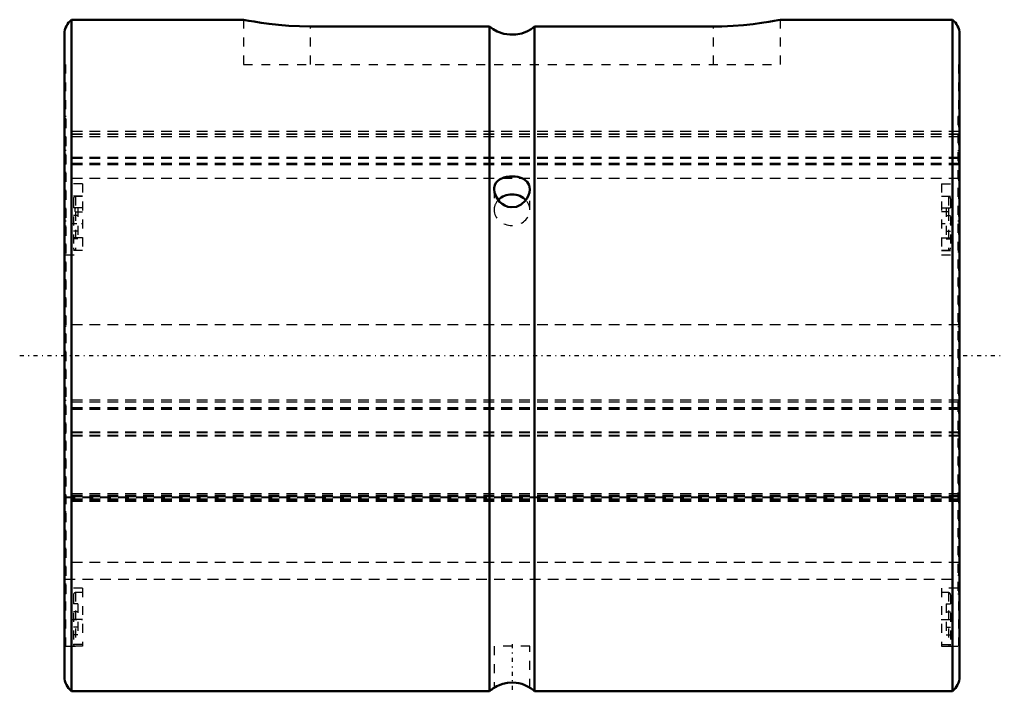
# Model space of a CAD drawing. Header units: millimetres. Extents: x -5 to 105, y -38 to 37.
import ezdxf

# ---------------------------------------------------------------- set-up
doc = ezdxf.new("R2010")
doc.units = ezdxf.units.MM
doc.linetypes.add('Center', pattern=[1.5, 0.45, -0.5, 0.05, -0.5])
doc.linetypes.add('Dashed', pattern=[2, 1, -1])
for name, color, linetype, lineweight in [('2d ConnectionPoints', 7, 'Continuous', 50), ('AM_0', 7, 'Continuous', 50), ('AM_7', 7, 'Center', 25), ('AM_9', 6, 'Dashed', 25)]:
    doc.layers.add(name, color=color, linetype=linetype, lineweight=lineweight)

# ---------------------------------------------------------------- blocks, each defined once
blk = doc.blocks.new('1_50X_cylinder_0_in_SLS501100_00__0')
at = {"layer": 'AM_0'}
for p, q in [((20.03, 37.5), (0.8, 37.5)), ((0.8, 37.5), (0.8, -37.5)), ((99.2, 37.5), (79.97, 37.5)), ((99.2, 37.5), (99.2, -37.5)), ((47.47, 36.74), (27.5, 36.74)), ((47.47, 36.74), (47.47, -37.5)), ((52.53, 36.74), (52.53, -37.5)), ((72.5, 36.74), (52.53, 36.74)), ((0, 35.9), (0, -35.9)), ((100, 35.9), (100, -35.9)), ((48, -37.13), (48.04, -37.11)), ((0.8, -37.5), (47.47, -37.5)), ((52.53, -37.5), (99.2, -37.5))]:
    blk.add_line(p, q, dxfattribs=at)
for points in [[(27.5, 36.74), (26.27, 36.76), (25.05, 36.82), (23.92, 36.92), (22.87, 37.03), (21.96, 37.16), (21.18, 37.28), (20.6, 37.39), (20.2, 37.46), (20.02, 37.5), (20, 37.5)], [(80, 37.5), (79.96, 37.49), (79.73, 37.45), (79.29, 37.37), (78.69, 37.26), (77.89, 37.14), (76.95, 37.01), (75.86, 36.9), (74.69, 36.81), (73.43, 36.75), (72.5, 36.74)], [(52.53, 36.74), (52.14, 36.45), (51.72, 36.22), (51.08, 35.97), (50.42, 35.84), (49.76, 35.83), (49.1, 35.93), (48.36, 36.18), (47.9, 36.43), (47.47, 36.74)], [(49.71, 19.99), (49.39, 19.95), (49.09, 19.87), (48.59, 19.64), (48.37, 19.47), (48.19, 19.26), (48.07, 19), (48.01, 18.72), (48, 18.57)], [(52, 18.57), (51.92, 19.01), (51.7, 19.4), (51.28, 19.72), (50.99, 19.85), (50.67, 19.94), (50.34, 19.99), (50, 20), (49.71, 19.99)], [(48, 18.57), (48.05, 18.18), (48.25, 17.66), (48.62, 17.15), (48.89, 16.92), (49.2, 16.73), (49.53, 16.6), (49.87, 16.54), (50.49, 16.61), (51.02, 16.86), (51.5, 17.29), (51.71, 17.58), (51.86, 17.89), (51.96, 18.21), (52, 18.52), (52, 18.57)], [(52, -37.13), (51.95, -37.1), (51.75, -36.99), (51.37, -36.81), (51.1, -36.71), (50.78, -36.63), (50.46, -36.57), (50.11, -36.55), (49.5, -36.58), (48.96, -36.69), (48.49, -36.87), (48.29, -36.97), (48.13, -37.05), (48.04, -37.11), (48, -37.13), (48, -37.13)]]:
    blk.add_lwpolyline(points, dxfattribs=at)
for centre, radius, start, end in [((2, 35.9), 2, 126.8699, 180), ((98, 35.9), 2, 0, 53.1301), ((2, -35.9), 2, 180, 233.1301), ((98, -35.9), 2, 306.8699, 0), ((50, -40.6), 4, 119.9273, 129.2348), ((50, -40.6), 4, 50.7652, 60.3117)]:
    blk.add_arc(centre, radius, start, end, dxfattribs=at)
blk.add_ellipse((50, 16.25), major_axis=(2, 0), ratio=0.866025, start_param=0.683148, end_param=2.44853, dxfattribs=at)
at = {"layer": 'AM_7'}
for p, q in [((0.95, 14.75), (2.05, 14.75)), ((97.95, 14.75), (99.05, 14.75)), ((-5, 0), (105, 0)), ((0.95, -29.5), (2.05, -29.5)), ((97.95, -29.5), (99.05, -29.5)), ((50, -32.25), (50, -37.75))]:
    blk.add_line(p, q, dxfattribs=at)
at = {"layer": 'AM_9'}
for p, q in [((20, 37.5), (20, 32.5)), ((80, 32.5), (80, 37.5)), ((27.5, 32.5), (27.5, 36.74)), ((72.5, 32.5), (72.5, 36.74)), ((0.1, 32.5), (0, 32.5)), ((0.1, 32.5), (0.1, -32.5)), ((20, 32.5), (80, 32.5)), ((100, 32.5), (99.9, 32.5)), ((99.9, 32.5), (99.9, -32.5)), ((0.2, 26.7), (0.1, 26.7)), ((0.2, -26.63), (0.2, 26.7)), ((99.9, 26.7), (99.8, 26.7)), ((99.8, 26.7), (99.8, -26.63)), ((0.2, 26.22), (0.1, 26.22)), ((99.8, 26.22), (99.9, 26.22)), ((99.8, 25), (0.2, 25)), ((99.8, 24.7), (0.2, 24.7)), ((99.8, 24.69), (0.2, 24.69)), ((99.8, 24.41), (0.2, 24.41)), ((99.8, 24.4), (0.2, 24.4)), ((0.2, 22.87), (0.1, 22.87)), ((99.8, 22.12), (0.2, 22.12)), ((99.8, 22.12), (0.2, 22.12)), ((99.8, 22.01), (0.2, 22.01)), ((99.8, 22), (0.2, 22)), ((99.8, 22.87), (99.9, 22.87)), ((0.2, 21.35), (0.1, 21.35)), ((99.8, 21.42), (0.2, 21.42)), ((99.8, 21.3), (0.2, 21.3)), ((99.8, 21.35), (99.9, 21.35)), ((49.68, 19.99), (49.9, 20)), ((2, 19.18), (0.1, 19.18)), ((99.8, 19.75), (0.2, 19.75)), ((2, 19.18), (2, 11.25)), ((98, 19.18), (99.9, 19.18)), ((98, 19.18), (98, 11.25)), ((2, 17.78), (0.1, 17.78)), ((2, 17.75), (1.25, 17.75)), ((1.25, 17.75), (1.25, 16.47)), ((48, 18.57), (48, 18.69)), ((48, 18.57), (48, 16.25)), ((52, 16.25), (52, 18.57)), ((98, 17.78), (99.9, 17.78)), ((98.75, 17.75), (98, 17.75)), ((98.75, 17.75), (98.75, 16.47)), ((1, 17.5), (1, 12)), ((48.75, 17.03), (48.68, 17.09)), ((99, 17.5), (99, 12)), ((1.5, 16.48), (1, 16.48)), ((1.5, 15.62), (1, 15.62)), ((2, 16.47), (1.25, 16.47)), ((1.25, 16.02), (2, 16.02)), ((1.25, 16.02), (1.25, 11.75)), ((1.5, 16.48), (1.5, 13.02)), ((98, 16.47), (98.75, 16.47)), ((98.75, 16.02), (98, 16.02)), ((98.5, 16.48), (99, 16.48)), ((98.5, 16.48), (98.5, 13.02)), ((98.5, 15.62), (99, 15.62)), ((98.75, 16.02), (98.75, 11.75)), ((0.1, 15.04), (0.2, 15.04)), ((99.8, 15.04), (99.9, 15.04)), ((1.5, 13.88), (1, 13.88)), ((98.5, 13.88), (99, 13.88)), ((2, 13.12), (0.1, 13.12)), ((1.5, 13.02), (1, 13.02)), ((98, 13.12), (99.9, 13.12)), ((98.5, 13.02), (99, 13.02)), ((2, 11.72), (0.1, 11.72)), ((0.2, 11.58), (0.1, 11.58)), ((0.1, 11.25), (2, 11.25)), ((1.25, 11.75), (2, 11.75)), ((98, 11.75), (98.75, 11.75)), ((98, 11.72), (99.9, 11.72)), ((98, 11.25), (99.9, 11.25)), ((99.8, 11.58), (99.9, 11.58)), ((99.8, 3.4), (0.2, 3.4)), ((0.2, 3.21), (0.1, 3.21)), ((99.8, 3.21), (99.9, 3.21)), ((0.2, -5.03), (0.1, -5.03)), ((99.8, -4.99), (0.2, -4.99)), ((99.8, -5.22), (0.2, -5.22)), ((99.8, -5.03), (99.9, -5.03)), ((99.8, -5.87), (0.2, -5.87)), ((99.8, -5.88), (0.2, -5.88)), ((99.8, -6.05), (0.2, -6.05)), ((99.8, -6.05), (0.2, -6.05)), ((0.2, -8.73), (0.1, -8.73)), ((99.8, -8.57), (0.2, -8.57)), ((99.8, -8.65), (0.2, -8.65)), ((99.8, -8.73), (99.9, -8.73)), ((99.8, -8.94), (0.2, -8.94)), ((99.8, -9.02), (0.2, -9.02)), ((99.8, -15.46), (0.2, -15.46)), ((99.8, -15.52), (0.2, -15.52)), ((99.8, -15.69), (0.2, -15.69)), ((99.8, -15.75), (0.2, -15.75)), ((99.8, -15.76), (0.2, -15.76)), ((0.2, -15.8), (99.8, -15.8)), ((99.8, -15.82), (0.2, -15.82)), ((0.2, -15.86), (99.8, -15.86)), ((99.8, -16.07), (0.2, -16.07)), ((99.8, -16.07), (0.2, -16.07)), ((99.8, -16.14), (0.2, -16.14)), ((99.8, -16.14), (0.2, -16.14)), ((99.8, -16.2), (0.2, -16.2)), ((99.8, -16.31), (0.2, -16.31)), ((0.2, -17.49), (0.1, -17.49)), ((99.8, -17.49), (99.9, -17.49)), ((0.2, -17.84), (0.1, -17.84)), ((99.8, -17.84), (99.9, -17.84)), ((99.8, -23.15), (0.2, -23.15)), ((0.2, -24.56), (0.1, -24.56)), ((0.2, -25), (99.8, -25)), ((99.8, -24.56), (99.9, -24.56)), ((2, -26), (0.2, -26)), ((2, -26), (2, -32.49)), ((99.8, -26), (98, -26)), ((98, -26), (98, -32.49)), ((0.2, -26.63), (0.1, -26.63)), ((1, -26.75), (1, -32.25)), ((2, -26.5), (1.25, -26.5)), ((1.25, -26.5), (1.25, -32.49)), ((98.75, -26.5), (98, -26.5)), ((98.75, -26.5), (98.75, -32.49)), ((99, -26.75), (99, -32.25)), ((99.8, -26.63), (99.9, -26.63)), ((1.5, -27.77), (1, -27.77)), ((1.5, -27.77), (1.5, -31.23)), ((98.5, -27.77), (99, -27.77)), ((98.5, -27.77), (98.5, -31.23)), ((2, -29.5), (0.1, -29.5)), ((1.5, -28.63), (1, -28.63)), ((98, -29.5), (99.9, -29.5)), ((98.5, -28.63), (99, -28.63)), ((1.5, -30.37), (1, -30.37)), ((98.5, -30.37), (99, -30.37)), ((1.5, -31.23), (1, -31.23)), ((98.5, -31.23), (99, -31.23)), ((0, -32.5), (0.1, -32.5)), ((2, -32.3), (0.1, -32.3)), ((0.1, -32.49), (1.18, -32.49)), ((2, -32.49), (1.25, -32.49)), ((48, -32.5), (48, -37.13)), ((52, -32.5), (48, -32.5)), ((52, -37.12), (52, -32.5)), ((98, -32.3), (99.9, -32.3)), ((98, -32.49), (98.75, -32.49)), ((98.82, -32.49), (99.9, -32.49)), ((99.9, -32.5), (100, -32.5)), ((48.51, -36.86), (48.58, -36.83))]:
    blk.add_line(p, q, dxfattribs=at)
for points in [[(51.94, 18.97), (51.98, 18.79), (52, 18.57)], [(48.05, 18.19), (48.04, 18.21), (48, 18.5), (48, 18.57)], [(1.25, 16.02), (1.24, 16.02), (1.24, 16.03), (1.22, 16.04), (1.21, 16.07), (1.18, 16.22), (1.18, 16.3), (1.19, 16.36), (1.2, 16.39), (1.21, 16.42), (1.22, 16.45), (1.23, 16.46), (1.24, 16.46), (1.25, 16.47), (1.25, 16.47)], [(98.75, 16.02), (98.76, 16.02), (98.76, 16.03), (98.78, 16.04), (98.79, 16.07), (98.82, 16.22), (98.82, 16.3), (98.81, 16.36), (98.8, 16.39), (98.79, 16.42), (98.78, 16.45), (98.77, 16.46), (98.76, 16.46), (98.75, 16.47), (98.75, 16.47)], [(1.18, -32.49), (1.18, -32.49), (1.19, -32.49), (1.2, -32.49), (1.21, -32.49), (1.22, -32.49), (1.23, -32.49), (1.24, -32.49), (1.25, -32.49), (1.25, -32.49)], [(98.82, -32.49), (98.82, -32.49), (98.81, -32.49), (98.8, -32.49), (98.79, -32.49), (98.78, -32.49), (98.77, -32.49), (98.76, -32.49), (98.75, -32.49), (98.75, -32.49)]]:
    blk.add_lwpolyline(points, dxfattribs=at)
for centre, start, end in [((1.25, 17.5), 90, 180), ((98.75, 17.5), 360, 90), ((1.25, 12), 180, 270), ((98.75, 12), 270, 0), ((1.25, -26.75), 90, 180), ((98.75, -26.75), 360, 90), ((1.25, -32.25), 180, 253.956), ((98.75, -32.25), 286.0365, 0)]:
    blk.add_arc(centre, 0.25, start, end, dxfattribs=at)
for start_param, end_param in [(2.44853, 3.141593), (0, 0.683148), (3.141593, 6.283185)]:
    blk.add_ellipse((50, 16.25), major_axis=(2, 0), ratio=0.866025, start_param=start_param, end_param=end_param, dxfattribs=at)
blk = doc.blocks.new('2_50_X100__0_in_SLS501100_00__0')
at = {"layer": 'AM_9'}
for p, q in [((100, 25), (0, 25)), ((100, 24.7), (0, 24.7)), ((100, 24.69), (0, 24.69)), ((100, 24.41), (0, 24.41)), ((100, 24.4), (0, 24.4)), ((100, 22.12), (0, 22.12)), ((100, 22.12), (0, 22.12)), ((100, 22.01), (0, 22.01)), ((100, 22), (0, 22)), ((100, 21.42), (0, 21.42)), ((100, 21.3), (0, 21.3)), ((100, 19.75), (0, 19.75)), ((100, 3.4), (0, 3.4)), ((100, -4.99), (0, -4.99)), ((100, -5.22), (0, -5.22)), ((100, -5.87), (0, -5.87)), ((100, -5.88), (0, -5.88)), ((100, -6.05), (0, -6.05)), ((100, -6.05), (0, -6.05)), ((100, -8.57), (0, -8.57)), ((100, -8.65), (0, -8.65)), ((100, -8.94), (0, -8.94)), ((100, -9.02), (0, -9.02)), ((100, -15.46), (0, -15.46)), ((100, -15.52), (0, -15.52)), ((100, -15.69), (0, -15.69)), ((100, -15.75), (0, -15.75)), ((100, -15.76), (0, -15.76)), ((0, -15.8), (100, -15.8)), ((100, -15.82), (0, -15.82)), ((0, -15.86), (100, -15.86)), ((100, -16.07), (0, -16.07)), ((100, -16.07), (0, -16.07)), ((100, -16.14), (0, -16.14)), ((100, -16.14), (0, -16.14)), ((100, -16.2), (0, -16.2)), ((100, -16.31), (0, -16.31)), ((100, -23.15), (0, -23.15)), ((0, -25), (100, -25))]:
    blk.add_line(p, q, dxfattribs=at)

msp = doc.modelspace()

# ---------------------------------------------------------------- linework, layer by layer
at = {"layer": '2d ConnectionPoints'}
msp.add_point((0, 0), dxfattribs=at)

# ---------------------------------------------------------------- block references
for name in ['1_50X_cylinder_0_in_SLS501100_00__0', '2_50_X100__0_in_SLS501100_00__0']:
    msp.add_blockref(name, (0, 0))

doc.saveas('drawing.dxf')
